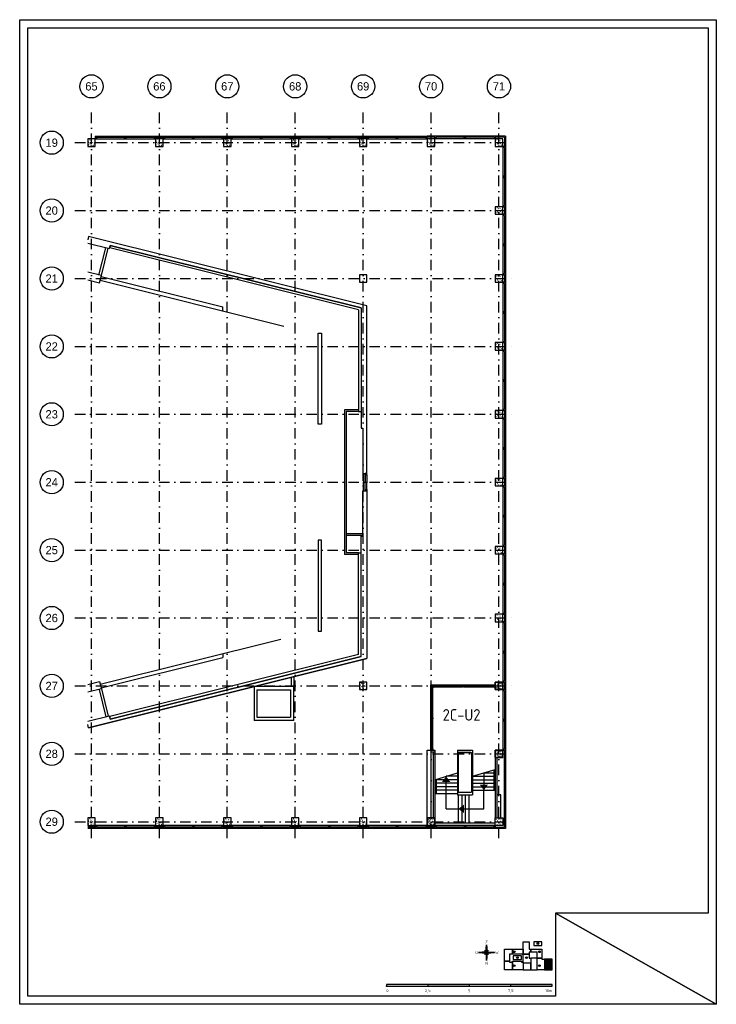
# Model space of a CAD drawing. Header units: millimetres. Extents: x 187868 to 229918, y 27675 to 87125.
import ezdxf
from ezdxf.enums import TextEntityAlignment as Align

# ---------------------------------------------------------------- set-up
doc = ezdxf.new("R2010")
doc.units = ezdxf.units.MM
doc.header["$LTSCALE"] = 50
doc.header["$PDSIZE"] = 5
doc.linetypes.add('DASHDOT', pattern=[25.4, 12.7, -6.35, 0, -6.35])
doc.layers.get('0').update_dxf_attribs({"linetype": 'CONTINUOUS'})
for name, color, linetype in [('00---0-A_ARCEER', 1, 'CONTINUOUS'), ('04---0-A_5MMTEKST', 4, 'CONTINUOUS'), ('09---0-A_STRAMIEN', 1, 'DASHDOT'), ('AL22----', 2, 'CONTINUOUS'), ('AL24----', 6, 'CONTINUOUS'), ('AL28----', 3, 'CONTINUOUS'), ('AL31----', 5, 'CONTINUOUS'), ('AL32----', 4, 'CONTINUOUS'), ('BL$2----_Kader-modelspace', 252, 'CONTINUOUS'), ('BL$5----', 1, 'CONTINUOUS'), ('BL$6----', 1, 'CONTINUOUS'), ('BL$8----_TEKST', 3, 'CONTINUOUS')]:
    doc.layers.add(name, color=color, linetype=linetype)
doc.styles.add('5', font='BUROTEXT', dxfattribs={"height": 1000})
doc.styles.add('BURO-012', font='isocp.shx', dxfattribs={"height": 1.2})
doc.styles.add('BURO-025', font='isocp.shx')
doc.styles.add('BURO-035', font='isocp.shx')

# ---------------------------------------------------------------- blocks, each defined once
blk = doc.blocks.new('*X3')
at = {"color": 0}
for p, q in [((18928, 46631), (18934, 46638)), ((18958, 46801), (18961, 46810)), ((18960, 46661), (18970, 46664)), ((18964, 46468), (18971, 46476)), ((18998, 46505), (19000, 46511))]:
    blk.add_line(p, q, dxfattribs=at)
blk = doc.blocks.new('BK1')
at = {"layer": 'AL28----'}
for p, q in [((-175, 3650), (-175, 4100)), ((-100, 3650), (-100, 4100))]:
    blk.add_line(p, q, dxfattribs=at)
at = {"layer": 'AL31----'}
for p, q in [((-175, 0), (-175, 3650)), ((0, 3650), (-175, 3650)), ((-100, 75), (-100, 3575)), ((0, 3575), (-100, 3575)), ((0, 0), (0, 3650)), ((0, 1875), (-100, 1875)), ((0, 1825), (-100, 1825)), ((0, 1775), (-100, 1775)), ((-175, 0), (0, 0)), ((-100, 75), (0, 75))]:
    blk.add_line(p, q, dxfattribs=at)
at = {"layer": '00---0-A_ARCEER'}
blk.add_blockref('*X3', (-19100, -42800), dxfattribs=at)
blk = doc.blocks.new('*X2')
at = {"color": 0}
for p, q in [((18875, 30376), (18885, 30378)), ((18891, 30534), (18898, 30541)), ((18924, 30602), (18927, 30612)), ((18927, 30535), (18937, 30538)), ((18928, 30371), (18935, 30379)), ((18979, 30695), (18988, 30698)), ((19006, 30661), (19013, 30669)), ((19014, 30418), (19023, 30421)), ((19020, 30468), (19023, 30477)), ((19043, 30499), (19050, 30506)), ((19065, 30577), (19075, 30580)), ((19075, 30629), (19078, 30638)), ((19080, 30336), (19086, 30344)), ((19115, 30333), (19119, 30343)), ((19160, 30629), (19167, 30636)), ((19171, 30494), (19174, 30503)), ((19197, 30466), (19203, 30474)), ((19216, 30336), (19226, 30339)), ((19248, 30719), (19250, 30725)), ((19267, 30359), (19270, 30369)), ((19268, 30495), (19277, 30498)), ((19292, 30572), (19299, 30580)), ((19319, 30655), (19325, 30657)), ((19234, 30304), (19240, 30311))]:
    blk.add_line(p, q, dxfattribs=at)
blk = doc.blocks.new('KOLOM')
at = {"layer": 'AL28----'}
blk.add_lwpolyline([(-225, -225), (225, -225), (225, 225), (-225, 225)], close=True, dxfattribs=at)
at = {"layer": '00---0-A_ARCEER'}
blk.add_blockref('*X2', (-19100, -30500), dxfattribs=at)
blk = doc.blocks.new('BK-1-')
at = {"layer": 'AL31----'}
for p, q in [((0, 175), (3650, 175)), ((0, 175), (0, 0)), ((0, 0), (3650, 0)), ((75, 100), (3575, 100)), ((75, 100), (75, 0)), ((1775, 0), (1775, 100)), ((1825, 0), (1825, 100)), ((1875, 0), (1875, 100)), ((3575, 0), (3575, 100)), ((3650, 0), (3650, 175))]:
    blk.add_line(p, q, dxfattribs=at)
blk = doc.blocks.new('AH326389')
for p, q in [((33, 114), (1944.5, 114)), ((67, 0), (1911.5, 0)), ((1944.5, 114), (3856, 114)), ((1978.5, 0), (3823, 0))]:
    blk.add_line(p, q)
for points in [[(0, 0), (0, 0), (0, 0), (0, 114), (67, 114), (67, 0), (67, 0), (67, 0)], [(1911.5, 0), (1911.5, 0), (1911.5, 0), (1911.5, 114), (1978.5, 114), (1978.5, 0), (1978.5, 0), (1978.5, 0)], [(3823, 0), (3823, 0), (3823, 0), (3823, 114), (3890, 114), (3890, 0), (3890, 0), (3890, 0)]]:
    blk.add_lwpolyline(points, close=True)
for points in [[(67, 57), (1911.5, 57)], [(1978.5, 57), (3823, 57)]]:
    blk.add_lwpolyline(points)
blk = doc.blocks.new('AH326382')
for p, q in [((33, 114), (1912.5, 114)), ((67, 0), (1879.5, 0)), ((1912.5, 114), (3792, 114)), ((1946.5, 0), (3759, 0))]:
    blk.add_line(p, q)
for points in [[(0, 0), (0, 0), (0, 0), (0, 114), (67, 114), (67, 0), (67, 0), (67, 0)], [(1879.5, 0), (1879.5, 0), (1879.5, 0), (1879.5, 114), (1946.5, 114), (1946.5, 0), (1946.5, 0), (1946.5, 0)], [(3759, 0), (3759, 0), (3759, 0), (3759, 114), (3826, 114), (3826, 0), (3826, 0), (3826, 0)]]:
    blk.add_lwpolyline(points, close=True)
for points in [[(67, 57), (1879.5, 57)], [(1946.5, 57), (3759, 57)]]:
    blk.add_lwpolyline(points)
blk = doc.blocks.new('Ruimtenr')
at = {"style": 'BURO-035'}
blk.add_attdef('LOKATIENUMMER', text='', height=1, dxfattribs=at).set_placement((0, 0), align=Align.MIDDLE_CENTER)
at = {"color": 2, "style": 'BURO-025', "flags": 1}
blk.add_attdef('GEB-LOK-NUMMER', text='', height=0.75, dxfattribs=at).set_placement((0, -0.25), align=Align.MIDDLE_CENTER)
blk = doc.blocks.new('Ref_A0-P')
at = {"layer": 'BL$2----_Kader-modelspace', "color": 9}
for p, q in [((841, 0), (647, 110)), ((647, 110), (841, 0))]:
    blk.add_line(p, q, dxfattribs=at)
at = {"layer": 'BL$2----_Kader-modelspace', "color": 1}
blk.add_lwpolyline([(841, 1189), (841, 0), (0, 0), (0, 1189)], close=True, dxfattribs=at)
at = {"layer": 'BL$2----_Kader-modelspace', "color": 9}
blk.add_lwpolyline([(647, 110), (647, 10), (10, 10), (10, 1179), (831, 1179), (831, 110)], close=True, dxfattribs=at)
blk = doc.blocks.new('Kompaspijl')
for p, q in [((9.6, 0), (-9.6, 0)), ((-9.6, 0), (-0.8, -0.8)), ((-9.5, 0), (-9.5, 0)), ((-9.4, 0), (-9.4, 0)), ((-9.3, 0), (-9.3, 0)), ((-9.2, 0), (-9.2, 0)), ((-9, 0.1), (-9, 0)), ((-8.9, 0.1), (-8.9, 0)), ((-8.8, 0.1), (-8.8, 0)), ((-8.7, 0.1), (-8.7, 0)), ((-8.6, 0.1), (-8.6, 0)), ((-8.4, 0.1), (-8.4, 0)), ((-8.3, 0.1), (-8.3, 0)), ((-8.2, 0.1), (-8.2, 0)), ((-8.1, 0.1), (-8.1, 0)), ((-8, 0.1), (-8, 0)), ((-7.8, 0.2), (-7.8, 0)), ((-7.7, 0.2), (-7.7, 0)), ((-7.6, 0.2), (-7.6, 0)), ((-7.5, 0.2), (-7.5, 0)), ((-7.4, 0.2), (-7.4, 0)), ((-7.2, 0.2), (-7.2, 0)), ((-7.1, 0.2), (-7.1, 0)), ((-7, 0.2), (-7, 0)), ((-6.9, 0.2), (-6.9, 0)), ((-6.8, 0.3), (-6.8, 0)), ((-6.6, 0.3), (-6.6, 0)), ((-6.5, 0.3), (-6.5, 0)), ((-6.4, 0.3), (-6.4, 0)), ((-6.3, 0.3), (-6.3, 0)), ((-6.2, 0.3), (-6.2, 0)), ((-6, 0.3), (-6, 0)), ((-5.9, 0.3), (-5.9, 0)), ((-5.8, 0.3), (-5.8, 0)), ((-5.7, 0.4), (-5.7, 0)), ((-5.6, 0.4), (-5.6, 0)), ((-5.4, 0.4), (-5.4, 0)), ((-5.3, 0.4), (-5.3, 0)), ((-5.2, 0.4), (-5.2, 0)), ((-5.1, 0.4), (-5.1, 0)), ((-5, 0.4), (-5, 0)), ((-4.8, 0.4), (-4.8, 0)), ((-4.7, 0.4), (-4.7, 0)), ((-4.6, 0.5), (-4.6, 0)), ((-4.5, 0.5), (-4.5, 0)), ((-4.4, 0.5), (-4.4, 0)), ((-4.2, 0.5), (-4.2, 0)), ((-4.1, 0.5), (-4.1, 0)), ((-4, 0.5), (-4, 0)), ((-3.9, 0.5), (-3.9, 0)), ((-3.8, 0.5), (-3.8, 0)), ((-3.6, 0.5), (-3.6, 0)), ((-3.5, 0.6), (-3.5, 0)), ((-3.4, 0.6), (-3.4, 0)), ((-3.3, 0.6), (-3.3, 0)), ((-3.2, 0.6), (-3.2, 0)), ((-3, 0.6), (-3, 0)), ((-2.9, 0.6), (-2.9, 0)), ((-2.8, 0.6), (-2.8, 0)), ((-2.7, 0.6), (-2.7, 0)), ((-2.6, 0.6), (-2.6, 0)), ((2.4, 2.4), (-2.4, -2.4)), ((2.4, -2.4), (-2.4, 2.4)), ((-2.4, 0.7), (-2.4, 0)), ((-2.3, 0.7), (-2.3, 0)), ((-2.2, 0.7), (-2.2, 0)), ((-2.1, 0.7), (-2.1, 0)), ((-2, 0.7), (-2, 0)), ((-1.8, 0.7), (-1.8, 0)), ((-1.7, 0.7), (-1.7, 0)), ((-1.6, 0.7), (-1.6, 0)), ((-1.5, 0.7), (-1.5, 0)), ((-1.4, 0.7), (-1.4, 0)), ((-1.2, 0.8), (-1.2, 0)), ((-1.1, 0.8), (-1.1, 0)), ((-1, 0.8), (-1, 0)), ((-0.9, 0.8), (-0.9, 0)), ((-0.8, 0.8), (0, 9.6)), ((-0.8, 0.8), (-0.8, 0)), ((-0.6, 0.6), (-0.6, 0)), ((-0.5, 0.5), (-0.5, 0)), ((-0.4, 0.4), (-0.4, 0)), ((-0.3, 0.3), (-0.3, 0)), ((-0.2, 0.2), (-0.2, 0)), ((0, -9.6), (0, 9.6)), ((0, 0), (0, 0)), ((0.1, 8.7), (0.1, 0.1)), ((0.2, 7.4), (0.2, 0.2)), ((0.3, 6.1), (0.3, 0.3)), ((0.4, 4.8), (0.4, 0.4)), ((0.6, 3.4), (0.6, 0.6)), ((0.7, 2.1), (0.7, 0.7)), ((0.8, 0.8), (9.6, 0)), ((-0.8, -0.8), (-0.8, -1.2)), ((-0.6, -0.6), (-0.6, -2.6)), ((-0.5, -0.5), (-0.5, -3.9)), ((-0.4, -0.4), (-0.4, -5.2)), ((-0.3, -0.3), (-0.3, -6.5)), ((-0.2, -0.2), (-0.2, -7.8)), ((0, 0), (0, -9.2)), ((0.8, -0.8), (0, -9.6)), ((0.1, 0), (0.1, -0.1)), ((0.2, 0), (0.2, -0.2)), ((0.3, 0), (0.3, -0.3)), ((0.4, 0), (0.4, -0.4)), ((0.6, 0), (0.6, -0.6)), ((0.7, 0), (0.7, -0.7)), ((0.8, 0), (0.8, -0.8)), ((0.9, 0), (0.9, -0.8)), ((1, 0), (1, -0.8)), ((1.2, 0), (1.2, -0.8)), ((1.3, 0), (1.3, -0.8)), ((1.4, 0), (1.4, -0.7)), ((1.5, 0), (1.5, -0.7)), ((1.6, 0), (1.6, -0.7)), ((1.8, 0), (1.8, -0.7)), ((1.9, 0), (1.9, -0.7)), ((2, 0), (2, -0.7)), ((2.1, 0), (2.1, -0.7)), ((2.2, 0), (2.2, -0.7)), ((2.4, 0), (2.4, -0.7)), ((2.5, 0), (2.5, -0.6)), ((2.6, 0), (2.6, -0.6)), ((2.7, 0), (2.7, -0.6)), ((2.8, 0), (2.8, -0.6)), ((3, 0), (3, -0.6)), ((3.1, 0), (3.1, -0.6)), ((3.2, 0), (3.2, -0.6)), ((3.3, 0), (3.3, -0.6)), ((3.4, 0), (3.4, -0.6)), ((3.6, 0), (3.6, -0.5)), ((3.7, 0), (3.7, -0.5)), ((3.8, 0), (3.8, -0.5)), ((3.9, 0), (3.9, -0.5)), ((4, 0), (4, -0.5)), ((4.2, 0), (4.2, -0.5)), ((4.3, 0), (4.3, -0.5)), ((4.4, 0), (4.4, -0.5)), ((4.5, 0), (4.5, -0.5)), ((4.6, 0), (4.6, -0.5)), ((4.8, 0), (4.8, -0.4)), ((4.9, 0), (4.9, -0.4)), ((5, 0), (5, -0.4)), ((5.1, 0), (5.1, -0.4)), ((5.2, 0), (5.2, -0.4)), ((5.4, 0), (5.4, -0.4)), ((5.5, 0), (5.5, -0.4)), ((5.6, 0), (5.6, -0.4)), ((5.7, 0), (5.7, -0.4)), ((5.8, 0), (5.8, -0.3)), ((6, 0), (6, -0.3)), ((6.1, 0), (6.1, -0.3)), ((6.2, 0), (6.2, -0.3)), ((6.3, 0), (6.3, -0.3)), ((6.4, 0), (6.4, -0.3)), ((6.6, 0), (6.6, -0.3)), ((6.7, 0), (6.7, -0.3)), ((6.8, 0), (6.8, -0.3)), ((6.9, 0), (6.9, -0.2)), ((7, 0), (7, -0.2)), ((7.2, 0), (7.2, -0.2)), ((7.3, 0), (7.3, -0.2)), ((7.4, 0), (7.4, -0.2)), ((7.5, 0), (7.5, -0.2)), ((7.6, 0), (7.6, -0.2)), ((7.8, 0), (7.8, -0.2)), ((7.9, 0), (7.9, -0.2)), ((8, 0), (8, -0.1)), ((8.1, 0), (8.1, -0.1)), ((8.2, 0), (8.2, -0.1)), ((8.4, 0), (8.4, -0.1)), ((8.5, 0), (8.5, -0.1)), ((8.6, 0), (8.6, -0.1)), ((8.7, 0), (8.7, -0.1)), ((8.8, 0), (8.8, -0.1)), ((9, 0), (9, -0.1)), ((9.1, 0), (9.1, 0)), ((9.2, 0), (9.2, 0)), ((9.3, 0), (9.3, 0)), ((9.4, 0), (9.4, 0)), ((9.6, 0), (9.6, 0))]:
    blk.add_line(p, q)
for points in [[(0, 0), (-0.8, 0.8), (-9.6, 0), (0, 0)], [(0, 0), (-0.8, -0.8), (0, -9.6)], [(0, 0), (0.8, 0.8), (0, 9.6)], [(0, 0), (0.8, -0.8), (9.6, 0), (0, 0)]]:
    blk.add_lwpolyline(points, close=True)
at = {"style": 'BURO-035'}
for tag, p in [('KR-1', (0, 12.8)), ('KR-4', (-12, 0)), ('KR-2', (12.4, 0)), ('KR-3', (0, -12.8))]:
    blk.add_attdef(tag, text='', height=3.5, dxfattribs=at).set_placement(p, align=Align.MIDDLE_CENTER)
blk = doc.blocks.new('HG_50')
at = {"layer": 'BL$6----'}
for p, q in [((200.1, 7.5), (0.1, 7.5)), ((0.1, 7.5), (0.1, 5.5)), ((0.1, 5.5), (200.1, 5.5)), ((50.1, 7.5), (50.1, 5.5)), ((100.1, 7.5), (100.1, 5.5)), ((150.1, 7.5), (150.1, 5.5)), ((200.1, 5.5), (200.1, 7.5))]:
    blk.add_line(p, q, dxfattribs=at)
for points in [[(152.5, 44.1), (148.5, 44.1), (148.5, 35.4), (142.6, 35.4), (142.6, 49.9), (152.5, 49.9)], [(152.5, 49.9), (165.4, 49.9), (165.4, 44.1), (152.5, 44.1)], [(172.5, 44.1), (165.4, 44.1), (165.4, 50.5), (165.4, 59.1), (172.5, 59.1), (172.5, 50.5), (172.5, 49.9), (174.5, 49.9), (174.5, 46.5), (172.5, 46.5)], [(174.5, 49.9), (187.8, 49.9), (187.8, 39.4), (182, 39.4), (182, 46.5), (174.5, 46.5)], [(177.9, 59.1), (177.9, 54.6), (187.9, 54.6), (187.9, 59.1)], [(153.1, 42), (153.1, 37.5), (163.1, 37.5), (163.1, 42)], [(174.5, 33.1), (165.4, 33.1), (165.4, 44.1), (172.5, 44.1), (172.5, 39.4), (174.5, 39.4)], [(182, 25), (182, 39.4), (174.5, 39.4), (174.5, 25)], [(182, 39.4), (187.8, 39.4), (187.8, 38.2), (191.1, 38.2), (191.1, 25), (182, 25)], [(191.1, 38.2), (191.1, 25), (200.1, 25), (200.1, 38.2)], [(152.5, 25), (142.6, 25), (142.6, 35.4), (148.5, 35.4), (148.5, 34.5), (152.5, 34.5)], [(174.5, 33.1), (165.4, 33.1), (165.4, 25), (174.5, 25)]]:
    blk.add_lwpolyline(points, close=True, dxfattribs=at)
blk.add_lwpolyline([(152.5, 25), (152.5, 35.7), (163.2, 35.7), (163.2, 34.5), (165.4, 34.5), (165.4, 25), (152.5, 25)], dxfattribs=at)
for centre in [(154.4, 47), (183, 56.9), (184.8, 47), (158.2, 39.8), (169.2, 39.8), (154.4, 30.2), (184.8, 30.2)]:
    blk.add_circle(centre, 1.08, dxfattribs=at)
blk.add_point((0.1, 5.5), dxfattribs=at)
blk.add_point((0.1, 5.5), dxfattribs=at)
for points in [[(50.1, 7.5), (50.1, 5.5), (100.1, 7.5), (100.1, 5.5)], [(150.1, 7.5), (150.1, 5.5), (200.1, 7.5), (200.1, 5.5)]]:
    blk.add_solid(points, dxfattribs=at)
at = {"layer": 'BL$5----'}
ref = blk.add_blockref('Kompaspijl', (121, 45.9), dxfattribs=at)
ref.add_attrib('KR-1', 'Z', dxfattribs={"height": 3.5, "style": 'BURO-035'}).set_placement((121, 58.7), align=Align.MIDDLE_CENTER)
ref.add_attrib('KR-2', 'W', dxfattribs={"height": 3.5, "style": 'BURO-035'}).set_placement((133.4, 45.9), align=Align.MIDDLE_CENTER)
ref.add_attrib('KR-3', 'N', dxfattribs={"height": 3.5, "style": 'BURO-035'}).set_placement((121, 33.1), align=Align.MIDDLE_CENTER)
ref.add_attrib('KR-4', 'O', dxfattribs={"height": 3.5, "style": 'BURO-035'}).set_placement((109, 45.9), align=Align.MIDDLE_CENTER)
at = {"layer": 'BL$6----', "style": 'BURO-012'}
for s, p in [('E', (154.4, 47)), ('H', (183, 56.9)), ('D', (184.8, 47)), ('G', (158.2, 39.8)), ('A', (169.2, 39.8)), ('B', (154.4, 30.2)), ('C', (184.8, 30.2))]:
    blk.add_text(s, height=1.2, dxfattribs=at).set_placement(p, align=Align.MIDDLE)
at = {"layer": 'BL$6----', "style": 'BURO-035'}
blk.add_text('0', height=3.5, dxfattribs=at).set_placement((0, 0), align=Align.MIDDLE_LEFT)
for s, p in [('2,5', (50.1, 0)), ('5', (100.1, -0.1)), ('7,5', (150.1, 0.1))]:
    blk.add_text(s, height=3.5, dxfattribs=at).set_placement(p, align=Align.MIDDLE_CENTER)
blk.add_text('10m', height=3.5, dxfattribs=at).set_placement((200, 0), align=Align.MIDDLE_RIGHT)

msp = doc.modelspace()

# ---------------------------------------------------------------- hatches: boundary and pattern name
at = {"layer": 'BL$6----'}
h = msp.add_hatch(dxfattribs=at)
h.set_pattern_fill('ANSI31', color=256, scale=10)
h.paths.add_polyline_path([(220007, 30410), (219554, 30410), (219554, 29750), (220007, 29750)])

# ---------------------------------------------------------------- linework, layer by layer
at = {"layer": '09---0-A_STRAMIEN'}
for p, q in [((192200, 37700), (192200, 81700)), ((196300, 37700), (196300, 81700)), ((200400, 37700), (200400, 81700)), ((204500, 37700), (204500, 81700)), ((208600, 37700), (208600, 81700)), ((212700, 37700), (212700, 81700)), ((216800, 37700), (216800, 81700)), ((191200, 79700), (217800, 79700)), ((191200, 75600), (217800, 75600)), ((191200, 71500), (217800, 71500)), ((191200, 67400), (217800, 67400)), ((191200, 63300), (217800, 63300)), ((191200, 59200), (217800, 59200)), ((191200, 55100), (217800, 55100)), ((191200, 51000), (217800, 51000)), ((191200, 46900), (217800, 46900)), ((191200, 42800), (217800, 42800)), ((191200, 38700), (217800, 38700))]:
    msp.add_line(p, q, dxfattribs=at)
at = {"layer": '09---0-A_STRAMIEN', "linetype": 'Continuous'}
for centre in [(192200, 83100), (196300, 83100), (200400, 83100), (204500, 83100), (208600, 83100), (212700, 83100), (216800, 83100), (189800, 79700), (189800, 75600), (189800, 71500), (189800, 67400), (189800, 63300), (189800, 59200), (189800, 55100), (189800, 51000), (189800, 46900), (189800, 42800), (189800, 38700)]:
    msp.add_circle(centre, 700, dxfattribs=at)
at = {"layer": 'AL22----'}
for p, q in [((193336, 73499), (193300, 73353)), ((208325, 69607), (193300, 73353)), ((208475, 69724), (193336, 73499)), ((208325, 69607), (208325, 63459)), ((208475, 69724), (208475, 63459)), ((205880, 62697), (205880, 68197)), ((205880, 68197), (206080, 68197)), ((206080, 68197), (206080, 62697)), ((207475, 63573), (207475, 54827)), ((208325, 63573), (207475, 63573)), ((207575, 63473), (207575, 54927)), ((208325, 63473), (207575, 63473)), ((208325, 63459), (208475, 63459)), ((206080, 62697), (205880, 62697)), ((208625, 59717), (208625, 59171)), ((208625, 58683), (208625, 59229)), ((208575, 56091), (207575, 56091)), ((208575, 55991), (207575, 55991)), ((205880, 55703), (205880, 50203)), ((206080, 55703), (205880, 55703)), ((206080, 50203), (206080, 55703)), ((208325, 54827), (207475, 54827)), ((208325, 54927), (207575, 54927)), ((208325, 48793), (208325, 54941)), ((208325, 54941), (208475, 54941)), ((208475, 48676), (208475, 54941)), ((205880, 50203), (206080, 50203)), ((208325, 48793), (193300, 45047)), ((208475, 48676), (193336, 44901)), ((204275, 46862), (204275, 47423)), ((204425, 47460), (204425, 46862)), ((204425, 46862), (202025, 46862)), ((202025, 46862), (202025, 44812)), ((202175, 46662), (204225, 46662)), ((202175, 46662), (202175, 45012)), ((204225, 46662), (204225, 45012)), ((204425, 44812), (204425, 46862)), ((193336, 44901), (193300, 45047)), ((204425, 44812), (202025, 44812)), ((202175, 45012), (204225, 45012)), ((212685, 43025), (212925, 43025)), ((212685, 42925), (212925, 42925)), ((212825, 42925), (212825, 38925)), ((212925, 43025), (212925, 38925)), ((216575, 42575), (216575, 38925)), ((216675, 42575), (216675, 38925))]:
    msp.add_line(p, q, dxfattribs=at)
at = {"layer": 'AL24----'}
for p, q in [((212925, 41231), (214294, 41651)), ((215194, 41441), (216575, 41861)), ((215885, 41651), (216575, 41651)), ((215887, 41652), (215887, 40601)), ((216480, 41833), (216480, 40601)), ((216530, 41848), (216530, 40601)), ((214294, 41231), (212925, 41231)), ((212955, 41021), (212925, 41021)), ((214294, 41021), (212925, 41021)), ((212955, 41240), (212955, 40391)), ((213008, 41257), (213008, 40391)), ((213610, 39475), (213610, 41441)), ((214294, 41441), (213610, 41441)), ((215194, 41441), (216575, 41441)), ((215194, 41231), (216575, 41231)), ((215194, 41021), (216575, 41021)), ((212955, 40811), (212925, 40811)), ((214294, 40811), (212925, 40811)), ((212955, 40601), (212925, 40601)), ((214294, 40601), (212925, 40601)), ((215194, 40811), (216575, 40811)), ((215194, 40601), (216575, 40601)), ((215879, 39475), (215879, 40601)), ((214294, 40391), (212925, 40391)), ((214344, 40325), (214344, 38625)), ((214554, 40325), (214554, 38625)), ((214764, 40325), (214764, 38625)), ((214974, 40325), (214974, 38625)), ((213610, 39475), (214974, 39475)), ((214974, 39475), (215879, 39475)), ((212925, 38625), (216575, 38625))]:
    msp.add_line(p, q, dxfattribs=at)
for points in [[(213858, 41105), (213610, 41441), (213361, 41105)], [(215639, 40938), (215887, 40601), (216136, 40938)], [(214680, 39226), (214344, 39475), (214680, 39724)]]:
    msp.add_solid(points, dxfattribs=at)
at = {"layer": 'AL28----'}
for p, q in [((217200, 80100), (216575, 80100)), ((217125, 80025), (216575, 80025)), ((217125, 80025), (217125, 79475)), ((217200, 80100), (217200, 79475)), ((192654, 71709), (193065, 73359)), ((192804, 71673), (193215, 73323)), ((192734, 71392), (203822, 68627)), ((192788, 71610), (200128, 69780)), ((200128, 69548), (200128, 69780)), ((192734, 47008), (203622, 49723)), ((200128, 48852), (200128, 48620)), ((192788, 46790), (200128, 48620)), ((192658, 46691), (193069, 45041)), ((192804, 46727), (193215, 45077)), ((192026, 44369), (191975, 44574)), ((212475, 38925), (212475, 43025)), ((212475, 43025), (212685, 43025)), ((212685, 43025), (212685, 38925)), ((214294, 43025), (214294, 40325)), ((214294, 43025), (215194, 43025)), ((214344, 42875), (214344, 40475)), ((215094, 42875), (214344, 42875)), ((214344, 42875), (215144, 42875)), ((215144, 42875), (215144, 40475)), ((215194, 43025), (215194, 40325)), ((214344, 40475), (215144, 40475)), ((214294, 40325), (215144, 40325)), ((214294, 40325), (215194, 40325)), ((216695, 38925), (216695, 40325)), ((216905, 40325), (216695, 40325)), ((216905, 38925), (216905, 40325)), ((216575, 38475), (216575, 38375))]:
    msp.add_line(p, q, dxfattribs=at)
for points in [[(191975, 73632), (193288, 73304), (193336, 73499), (208475, 69724), (208475, 62459), (208575, 62459), (208575, 59717), (208825, 59717), (208825, 69843), (192026, 74031), (191975, 73826)], [(191975, 71416), (192695, 71236), (192804, 71673), (191975, 71880)], [(191975, 44768), (193288, 45096), (193336, 44901), (208475, 48676), (208475, 55941), (208575, 55941), (208575, 58683), (208825, 58683), (208825, 48557), (192026, 44369), (208825, 48557)], [(192695, 47164), (192804, 46727), (191975, 46520)], [(191975, 46984), (192695, 47164)]]:
    msp.add_lwpolyline(points, dxfattribs=at)
for points in [[(208375, 71275), (208825, 71275), (208825, 71725), (208375, 71725)], [(217125, 42575), (217200, 42575), (217200, 38300), (216575, 38300), (216575, 38375), (217125, 38375)]]:
    msp.add_lwpolyline(points, close=True, dxfattribs=at)
at = {"layer": 'AL32----'}
for p, q in [((208725, 59650), (208725, 59171)), ((208825, 59650), (208825, 59171)), ((208725, 58750), (208725, 59229)), ((208825, 58750), (208825, 59229))]:
    msp.add_line(p, q, dxfattribs=at)
for points in [[(208725, 59717), (208725, 59650), (208825, 59650), (208825, 59717)], [(208725, 58683), (208725, 58750), (208825, 58750), (208825, 58683)]]:
    msp.add_lwpolyline(points, close=True, dxfattribs=at)

# ---------------------------------------------------------------- block references
for name, p in [('KOLOM', (192200, 79700)), ('KOLOM', (196300, 79700)), ('KOLOM', (200400, 79700)), ('KOLOM', (204500, 79700)), ('KOLOM', (208600, 79700)), ('BK-1-', (208825, 79925)), ('KOLOM', (212700, 79700)), ('KOLOM', (212700, 79700)), ('KOLOM', (216800, 79700)), ('KOLOM', (216800, 75600)), ('KOLOM', (216800, 75600)), ('KOLOM', (216800, 71500)), ('KOLOM', (216800, 71500)), ('KOLOM', (216800, 67400)), ('KOLOM', (216800, 67400)), ('KOLOM', (216800, 63300)), ('KOLOM', (216800, 63300)), ('KOLOM', (216800, 59200)), ('KOLOM', (216800, 59200)), ('KOLOM', (216800, 55100)), ('KOLOM', (216800, 51000)), ('KOLOM', (208600, 46900)), ('KOLOM', (216800, 46900)), ('KOLOM', (216800, 42800)), ('KOLOM', (192200, 38700)), ('KOLOM', (196300, 38700)), ('KOLOM', (200400, 38700)), ('KOLOM', (204500, 38700)), ('KOLOM', (208600, 38700)), ('KOLOM', (212700, 38700))]:
    msp.add_blockref(name, p)
for p, rotation in [((192425, 79925), 270), ((196525, 79925), 270), ((200625, 79925), 270), ((204725, 79925), 270), ((217025, 79475), 180), ((217025, 75375), 180), ((217025, 71275), 180), ((217025, 67175), 180), ((217025, 63075), 180), ((217025, 58975), 180), ((217025, 54875), 180), ((217025, 50775), 180), ((217025, 46675), 180), ((196075, 38475), 90), ((200175, 38475), 90), ((204275, 38475), 90), ((208375, 38475), 90), ((212475, 38475), 90), ((216575, 38475), 90)]:
    msp.add_blockref('BK1', p, dxfattribs=dict(rotation=rotation))
at = {"xscale": -1}
for name, p, rotation in [('BK1', (216575, 79925), 90), ('KOLOM', (216800, 46900), 180), ('KOLOM', (216800, 46900), 180), ('KOLOM', (216800, 42800), 180), ('KOLOM', (216800, 42800), 180), ('KOLOM', (212700, 38700), 180), ('KOLOM', (216800, 38700), 180)]:
    msp.add_blockref(name, p, dxfattribs=dict(at, rotation=rotation))
at = {"layer": 'AL32----'}
msp.add_blockref('AH326389', (212685, 46851), dxfattribs=at)
at = {"layer": 'AL32----', "rotation": 90}
msp.add_blockref('AH326382', (212799, 43025), dxfattribs=at)
at = {"layer": 'BL$2----_Kader-modelspace', "xscale": 50, "yscale": 50, "zscale": 50}
msp.add_blockref('Ref_A0-P', (187868, 27675), dxfattribs=at)
at = {"layer": 'BL$6----', "xscale": 50, "yscale": 50, "zscale": 50}
msp.add_blockref('HG_50', (210000, 28500), dxfattribs=at)
at = {"layer": 'BL$8----_TEKST', "xscale": 700, "yscale": 700, "zscale": 700}
msp.add_blockref('Ruimtenr', (214542, 45150), dxfattribs=at).add_auto_attribs({'LOKATIENUMMER': '2C-U2'})

# ---------------------------------------------------------------- texts
at = {"layer": '04---0-A_5MMTEKST', "style": '5'}
for s, p in [('65', (192200, 83100)), ('66', (196300, 83100)), ('67', (200400, 83100)), ('68', (204500, 83100)), ('69', (208600, 83100)), ('70', (212700, 83100)), ('71', (216800, 83100)), ('19', (189800, 79700)), ('20', (189800, 75600)), ('21', (189800, 71500)), ('22', (189800, 67400)), ('23', (189800, 63300)), ('24', (189800, 59200)), ('25', (189800, 55100)), ('26', (189800, 51000)), ('27', (189800, 46900)), ('28', (189800, 42800)), ('29', (189800, 38700))]:
    msp.add_text(s, height=500, dxfattribs=at).set_placement(p, align=Align.MIDDLE)

doc.saveas('drawing.dxf')
